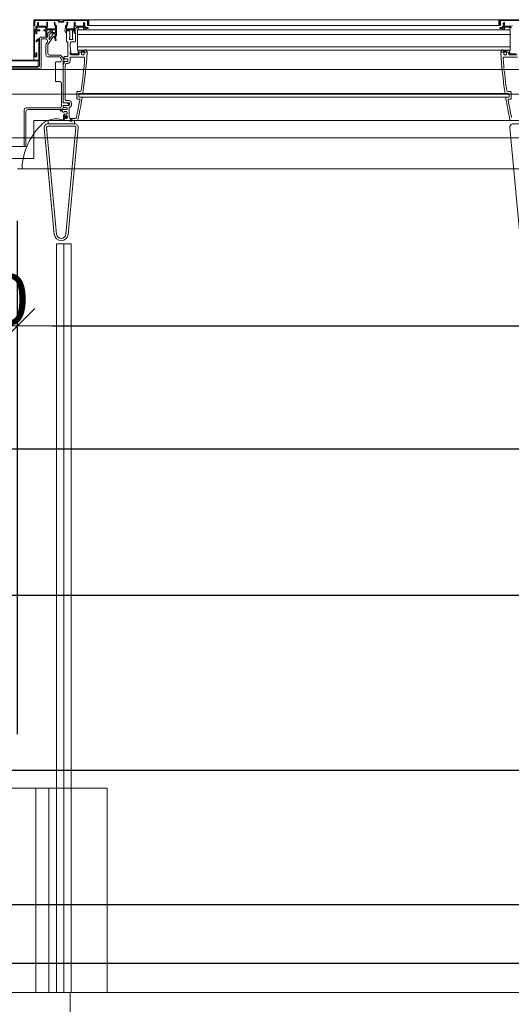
# Model space of a CAD drawing. Header units: metres. Extents: x -20.3 to 39.4, y -22.2 to 2.8.
# Tile 36 of 65: x 9.654 to 10.495, y -3.095 to -1.41. Entities that reach past the tile are written whole.
import ezdxf

# ---------------------------------------------------------------- set-up
doc = ezdxf.new("R2010")
doc.units = ezdxf.units.M
doc.header["$LTSCALE"] = 0.4
doc.header["$MEASUREMENT"] = 0
doc.linetypes.add('SNIT2', pattern=[0.02, 0.01, -0.002, 0.002, -0.002, 0.002, -0.002])
doc.layers.get('0').update_dxf_attribs({"color": 8, "lineweight": 9})
doc.layers.get('Defpoints').update_dxf_attribs({"color": 8, "lineweight": 9})
for name, color, linetype in [('Neubau__ GHIW - Attika', 8, 'Continuous'), ('Neubau__ GHIW- Attika Fassade', 8, 'Continuous'), ('Neubau_A-Decken', 8, 'Continuous'), ('Neubau_B-abgehängte Decke', 8, 'Continuous'), ('Neubau_B-Pfosten-Riegel-Fassade', 8, 'Continuous'), ('Neubau_S-Linien _ Schraffuren.2D', 8, 'Continuous'), ('Neubau_T-Bemaßung', 8, 'Continuous')]:
    doc.layers.add(name, color=color, linetype=linetype)
doc.styles.add('ERSTELLTER_STIL_2', font='arial.ttf')
doc.dimstyles.new('ERSTELLTER_STIL__1', dxfattribs={"dimtxt": 0.0875, "dimasz": 0.059375, "dimexe": 0.18, "dimexo": 0.0625, "dimgap": 0, "dimtad": 1, "dimzin": 0, "dimdsep": 46, "dimtxsty": 'ERSTELLTER_STIL_2', "dimblk": 'ARROWHEAD_6', "dimblk1": 'ARROWHEAD_6', "dimblk2": 'ARROWHEAD_6', "dimcen": 0.09, "dimclrd": 7, "dimclre": 7, "dimclrt": 7, "dimazin": 0, "dimtfac": 1, "dimtdec": 4, "dimtmove": 0, "dimatfit": 3, "dimfxl": 1, "dimtolj": 1, "dimtzin": 0, "dimarcsym": 0})
doc.dimstyles.new('ERSTELLTER_STIL__5', dxfattribs={"dimtxt": 0.0875, "dimasz": 0.059375, "dimexe": 0.18, "dimexo": 0.0625, "dimgap": 0, "dimtad": 1, "dimtih": 1, "dimtoh": 1, "dimzin": 0, "dimdsep": 46, "dimtxsty": 'ERSTELLTER_STIL_2', "dimblk": 'ARROWHEAD_6', "dimblk1": 'ARROWHEAD_6', "dimblk2": 'ARROWHEAD_6', "dimcen": 0.09, "dimclrd": 7, "dimclre": 7, "dimclrt": 7, "dimazin": 0, "dimtfac": 1, "dimtdec": 4, "dimtmove": 0, "dimatfit": 3, "dimfxl": 1, "dimtolj": 1, "dimtzin": 0, "dimarcsym": 0})

# ---------------------------------------------------------------- blocks, each defined once
blk = doc.blocks.new('ARROWHEAD_6')
at = {"color": 0, "linetype": 'Continuous', "lineweight": 0}
for p, q in [((-0.5, -0.5), (0.5, 0.5)), ((0, 0), (-1, 0))]:
    blk.add_line(p, q, dxfattribs=at)
blk = doc.blocks.new('*D265')
at = {"layer": 'Defpoints', "color": 0, "linetype": 'Continuous', "transparency": 16777216}
for p in [(9.45, -1.665), (9.65, -1.9338), (9.65, -2.695)]:
    blk.add_point(p, dxfattribs=at)
at = {"layer": 'Neubau_T-Bemaßung', "linetype": 'Continuous', "lineweight": -2, "transparency": 16777216}
for p, q in [((9.45, -1.7275), (9.45, -2.1138)), ((9.65, -2.6325), (9.65, -1.7538)), ((9.5094, -1.9338), (9.5906, -1.9338))]:
    blk.add_line(p, q, dxfattribs=at)
at = {"layer": 'Neubau_T-Bemaßung', "linetype": 'Continuous', "lineweight": -2, "transparency": 16777216, "xscale": 0.059375, "yscale": 0.059375, "zscale": 0.059375, "rotation": 180}
blk.add_blockref('ARROWHEAD_6', (9.45, -1.9338), dxfattribs=at)
at = {"layer": 'Neubau_T-Bemaßung', "linetype": 'Continuous', "lineweight": -2, "transparency": 16777216, "xscale": 0.059375, "yscale": 0.059375, "zscale": 0.059375}
blk.add_blockref('ARROWHEAD_6', (9.65, -1.9338), dxfattribs=at)
at = {"layer": 'Neubau_T-Bemaßung', "linetype": 'Continuous', "lineweight": 9, "transparency": 16777216, "insert": (9.55, -1.8891), "char_height": 0.0875, "attachment_point": 5, "style": 'ERSTELLTER_STIL_2'}
blk.add_mtext('\\A1;0.20', dxfattribs=at)
blk = doc.blocks.new('*D266')
at = {"layer": 'Defpoints', "color": 0, "linetype": 'Continuous', "transparency": 16777216}
for p in [(13.78, -1.9338), (9.65, -2.695), (13.78, -2.695)]:
    blk.add_point(p, dxfattribs=at)
at = {"layer": 'Neubau_T-Bemaßung', "linetype": 'Continuous', "lineweight": -2, "transparency": 16777216}
for p, q in [((9.65, -2.6325), (9.65, -1.7538)), ((13.78, -2.6325), (13.78, -1.7538)), ((9.7094, -1.9338), (13.7206, -1.9338))]:
    blk.add_line(p, q, dxfattribs=at)
at = {"layer": 'Neubau_T-Bemaßung', "linetype": 'Continuous', "lineweight": -2, "transparency": 16777216, "xscale": 0.059375, "yscale": 0.059375, "zscale": 0.059375, "rotation": 180}
blk.add_blockref('ARROWHEAD_6', (9.65, -1.9338), dxfattribs=at)
at = {"layer": 'Neubau_T-Bemaßung', "linetype": 'Continuous', "lineweight": -2, "transparency": 16777216, "xscale": 0.059375, "yscale": 0.059375, "zscale": 0.059375}
blk.add_blockref('ARROWHEAD_6', (13.78, -1.9338), dxfattribs=at)
at = {"layer": 'Neubau_T-Bemaßung', "linetype": 'Continuous', "lineweight": 9, "transparency": 16777216, "insert": (11.7115, -1.889), "char_height": 0.0875, "attachment_point": 5, "style": 'ERSTELLTER_STIL_2'}
blk.add_mtext('\\A1;4.13', dxfattribs=at)
blk = doc.blocks.new('*D309')
at = {"layer": 'Defpoints', "color": 0, "linetype": 'Continuous', "transparency": 16777216}
for p in [(5.6129, -3.025), (19.84, -3.025), (33.092, -6.025)]:
    blk.add_point(p, dxfattribs=at)
at = {"layer": 'Neubau_T-Bemaßung', "linetype": 'Continuous', "lineweight": -2, "transparency": 16777216}
for p, q in [((19.7775, -3.025), (5.4329, -3.025)), ((5.6129, -3.0844), (5.6129, -4.415)), ((5.6129, -5.9656), (5.6129, -4.642)), ((33.0295, -6.025), (5.4329, -6.025))]:
    blk.add_line(p, q, dxfattribs=at)
at = {"layer": 'Neubau_T-Bemaßung', "linetype": 'Continuous', "lineweight": -2, "transparency": 16777216, "xscale": 0.059375, "yscale": 0.059375, "zscale": 0.059375}
for p, rotation in [((5.6129, -3.025), 90), ((5.6129, -6.025), 270)]:
    blk.add_blockref('ARROWHEAD_6', p, dxfattribs=dict(at, rotation=rotation))
at = {"layer": 'Neubau_T-Bemaßung', "linetype": 'Continuous', "lineweight": 9, "transparency": 16777216, "insert": (5.6129, -4.5285), "char_height": 0.0875, "attachment_point": 5, "rotation": 90, "style": 'ERSTELLTER_STIL_2'}
blk.add_mtext('\\A1;3.00', dxfattribs=at)
blk = doc.blocks.new('*D310')
at = {"layer": 'Defpoints', "color": 0, "linetype": 'Continuous', "transparency": 16777216}
for p in [(5.7264, -2.925), (19.84, -2.925), (19.84, -3.025)]:
    blk.add_point(p, dxfattribs=at)
at = {"layer": 'Neubau_T-Bemaßung', "linetype": 'Continuous', "lineweight": -2, "transparency": 16777216}
for p, q in [((5.7264, -2.8656), (5.7264, -2.8062)), ((19.7775, -2.925), (5.5464, -2.925)), ((5.7264, -2.925), (5.7264, -3.025)), ((19.7775, -3.025), (5.5464, -3.025)), ((5.7264, -3.0844), (5.7264, -3.1438))]:
    blk.add_line(p, q, dxfattribs=at)
at = {"layer": 'Neubau_T-Bemaßung', "linetype": 'Continuous', "lineweight": -2, "transparency": 16777216, "xscale": 0.059375, "yscale": 0.059375, "zscale": 0.059375}
for p, rotation in [((5.7264, -2.925), 270), ((5.7264, -3.025), 90)]:
    blk.add_blockref('ARROWHEAD_6', p, dxfattribs=dict(at, rotation=rotation))
at = {"layer": 'Neubau_T-Bemaßung', "linetype": 'Continuous', "lineweight": 9, "transparency": 16777216, "insert": (5.6129, -3.1438), "char_height": 0.0875, "attachment_point": 5, "rotation": 90, "style": 'ERSTELLTER_STIL_2'}
blk.add_mtext('\\A1;0.10', dxfattribs=at)
blk = doc.blocks.new('*D311')
at = {"layer": 'Defpoints', "color": 0, "linetype": 'Continuous', "transparency": 16777216}
for p in [(5.6129, -2.695), (11.715, -2.695), (19.84, -2.925)]:
    blk.add_point(p, dxfattribs=at)
at = {"layer": 'Neubau_T-Bemaßung', "linetype": 'Continuous', "lineweight": -2, "transparency": 16777216}
for p, q in [((5.6129, -2.6356), (5.6129, -2.5763)), ((11.6525, -2.695), (5.4329, -2.695)), ((5.6129, -2.695), (5.6129, -2.6965)), ((19.7775, -2.925), (5.4329, -2.925)), ((5.6129, -2.925), (5.6129, -2.9238)), ((5.6129, -2.9844), (5.6129, -3.0437))]:
    blk.add_line(p, q, dxfattribs=at)
at = {"layer": 'Neubau_T-Bemaßung', "linetype": 'Continuous', "lineweight": -2, "transparency": 16777216, "xscale": 0.059375, "yscale": 0.059375, "zscale": 0.059375}
for p, rotation in [((5.6129, -2.695), 270), ((5.6129, -2.925), 90)]:
    blk.add_blockref('ARROWHEAD_6', p, dxfattribs=dict(at, rotation=rotation))
at = {"layer": 'Neubau_T-Bemaßung', "linetype": 'Continuous', "lineweight": 9, "transparency": 16777216, "insert": (5.6129, -2.8101), "char_height": 0.0875, "attachment_point": 5, "rotation": 90, "style": 'ERSTELLTER_STIL_2'}
blk.add_mtext('\\A1;0.23', dxfattribs=at)
blk = doc.blocks.new('*D312')
at = {"layer": 'Defpoints', "color": 0, "linetype": 'Continuous', "transparency": 16777216}
for p in [(5.6129, -2.395), (23.555, -2.395), (11.715, -2.695)]:
    blk.add_point(p, dxfattribs=at)
at = {"layer": 'Neubau_T-Bemaßung', "linetype": 'Continuous', "lineweight": -2, "transparency": 16777216}
for p, q in [((5.6129, -2.3356), (5.6129, -2.2763)), ((23.4925, -2.395), (5.4329, -2.395)), ((5.6129, -2.395), (5.6129, -2.4317)), ((5.6129, -2.695), (5.6129, -2.6586)), ((11.6525, -2.695), (5.4329, -2.695)), ((5.6129, -2.7544), (5.6129, -2.8138))]:
    blk.add_line(p, q, dxfattribs=at)
at = {"layer": 'Neubau_T-Bemaßung', "linetype": 'Continuous', "lineweight": -2, "transparency": 16777216, "xscale": 0.059375, "yscale": 0.059375, "zscale": 0.059375}
for p, rotation in [((5.6129, -2.395), 270), ((5.6129, -2.695), 90)]:
    blk.add_blockref('ARROWHEAD_6', p, dxfattribs=dict(at, rotation=rotation))
at = {"layer": 'Neubau_T-Bemaßung', "linetype": 'Continuous', "lineweight": 9, "transparency": 16777216, "insert": (5.6129, -2.5451), "char_height": 0.0875, "attachment_point": 5, "rotation": 90, "style": 'ERSTELLTER_STIL_2'}
blk.add_mtext('\\A1;0.30', dxfattribs=at)
blk = doc.blocks.new('*D313')
at = {"layer": 'Defpoints', "color": 0, "linetype": 'Continuous', "transparency": 16777216}
for p in [(5.4994, -2.395), (23.555, -2.395), (23.555, -2.395)]:
    blk.add_point(p, dxfattribs=at)
at = {"layer": 'Neubau_T-Bemaßung', "linetype": 'Continuous', "lineweight": -2, "transparency": 16777216}
for p, q in [((5.4994, -2.3356), (5.4994, -2.2763)), ((23.4925, -2.395), (5.3194, -2.395)), ((23.4925, -2.395), (5.3194, -2.395)), ((5.4994, -2.4544), (5.4994, -2.5138))]:
    blk.add_line(p, q, dxfattribs=at)
at = {"layer": 'Neubau_T-Bemaßung', "linetype": 'Continuous', "lineweight": -2, "transparency": 16777216, "xscale": 0.059375, "yscale": 0.059375, "zscale": 0.059375}
for rotation in [270, 90]:
    blk.add_blockref('ARROWHEAD_6', (5.4994, -2.395), dxfattribs=dict(at, rotation=rotation))
at = {"layer": 'Neubau_T-Bemaßung', "linetype": 'Continuous', "lineweight": 9, "transparency": 16777216, "insert": (5.6129, -2.2763), "char_height": 0.0875, "attachment_point": 5, "rotation": 90, "style": 'ERSTELLTER_STIL_2'}
blk.add_mtext('\\A1;0.00', dxfattribs=at)
blk = doc.blocks.new('*D314')
at = {"layer": 'Defpoints', "color": 0, "linetype": 'Continuous', "transparency": 16777216}
for p in [(5.6129, -2.145), (33.092, -2.145), (23.555, -2.395)]:
    blk.add_point(p, dxfattribs=at)
at = {"layer": 'Neubau_T-Bemaßung', "linetype": 'Continuous', "lineweight": -2, "transparency": 16777216}
for p, q in [((5.6129, -2.0856), (5.6129, -2.0263)), ((33.0295, -2.145), (5.4329, -2.145)), ((5.6129, -2.145), (5.6129, -2.1562)), ((5.6129, -2.395), (5.6129, -2.3841)), ((23.4925, -2.395), (5.4329, -2.395)), ((5.6129, -2.4544), (5.6129, -2.5138))]:
    blk.add_line(p, q, dxfattribs=at)
at = {"layer": 'Neubau_T-Bemaßung', "linetype": 'Continuous', "lineweight": -2, "transparency": 16777216, "xscale": 0.059375, "yscale": 0.059375, "zscale": 0.059375}
for p, rotation in [((5.6129, -2.145), 270), ((5.6129, -2.395), 90)]:
    blk.add_blockref('ARROWHEAD_6', p, dxfattribs=dict(at, rotation=rotation))
at = {"layer": 'Neubau_T-Bemaßung', "linetype": 'Continuous', "lineweight": 9, "transparency": 16777216, "insert": (5.6129, -2.2701), "char_height": 0.0875, "attachment_point": 5, "rotation": 90, "style": 'ERSTELLTER_STIL_2'}
blk.add_mtext('\\A1;0.25', dxfattribs=at)
blk = doc.blocks.new('*D318')
at = {"layer": 'Defpoints', "color": 0, "linetype": 'Continuous', "transparency": 16777216}
for p in [(5.9629, -2.695), (11.715, -2.695), (23.73, -6.195)]:
    blk.add_point(p, dxfattribs=at)
at = {"layer": 'Neubau_T-Bemaßung', "linetype": 'Continuous', "lineweight": -2, "transparency": 16777216}
for p, q in [((11.6525, -2.695), (5.7829, -2.695)), ((5.9629, -2.7544), (5.9629, -4.335)), ((5.9629, -6.1356), (5.9629, -4.562)), ((23.6675, -6.195), (5.7829, -6.195))]:
    blk.add_line(p, q, dxfattribs=at)
at = {"layer": 'Neubau_T-Bemaßung', "linetype": 'Continuous', "lineweight": -2, "transparency": 16777216, "xscale": 0.059375, "yscale": 0.059375, "zscale": 0.059375}
for p, rotation in [((5.9629, -2.695), 90), ((5.9629, -6.195), 270)]:
    blk.add_blockref('ARROWHEAD_6', p, dxfattribs=dict(at, rotation=rotation))
at = {"layer": 'Neubau_T-Bemaßung', "linetype": 'Continuous', "lineweight": 9, "transparency": 16777216, "insert": (5.9629, -4.4485), "char_height": 0.0875, "attachment_point": 5, "rotation": 90, "style": 'ERSTELLTER_STIL_2'}
blk.add_mtext('\\A1;3.50', dxfattribs=at)
blk = doc.blocks.new('*D319')
at = {"layer": 'Defpoints', "color": 0, "linetype": 'Continuous', "transparency": 16777216}
for p in [(5.9629, -2.395), (23.555, -2.395), (11.715, -2.695)]:
    blk.add_point(p, dxfattribs=at)
at = {"layer": 'Neubau_T-Bemaßung', "linetype": 'Continuous', "lineweight": -2, "transparency": 16777216}
for p, q in [((5.9629, -2.3356), (5.9629, -2.2763)), ((23.4925, -2.395), (5.7829, -2.395)), ((5.9629, -2.395), (5.9629, -2.4317)), ((5.9629, -2.695), (5.9629, -2.6586)), ((11.6525, -2.695), (5.7829, -2.695)), ((5.9629, -2.7544), (5.9629, -2.8138))]:
    blk.add_line(p, q, dxfattribs=at)
at = {"layer": 'Neubau_T-Bemaßung', "linetype": 'Continuous', "lineweight": -2, "transparency": 16777216, "xscale": 0.059375, "yscale": 0.059375, "zscale": 0.059375}
for p, rotation in [((5.9629, -2.395), 270), ((5.9629, -2.695), 90)]:
    blk.add_blockref('ARROWHEAD_6', p, dxfattribs=dict(at, rotation=rotation))
at = {"layer": 'Neubau_T-Bemaßung', "linetype": 'Continuous', "lineweight": 9, "transparency": 16777216, "insert": (5.9629, -2.5451), "char_height": 0.0875, "attachment_point": 5, "rotation": 90, "style": 'ERSTELLTER_STIL_2'}
blk.add_mtext('\\A1;0.30', dxfattribs=at)
blk = doc.blocks.new('*D320')
at = {"layer": 'Defpoints', "color": 0, "linetype": 'Continuous', "transparency": 16777216}
for p in [(5.8494, -2.395), (23.555, -2.395), (23.555, -2.395)]:
    blk.add_point(p, dxfattribs=at)
at = {"layer": 'Neubau_T-Bemaßung', "linetype": 'Continuous', "lineweight": -2, "transparency": 16777216}
for p, q in [((5.8494, -2.3356), (5.8494, -2.2763)), ((23.4925, -2.395), (5.6694, -2.395)), ((23.4925, -2.395), (5.6694, -2.395)), ((5.8494, -2.4544), (5.8494, -2.5138))]:
    blk.add_line(p, q, dxfattribs=at)
at = {"layer": 'Neubau_T-Bemaßung', "linetype": 'Continuous', "lineweight": -2, "transparency": 16777216, "xscale": 0.059375, "yscale": 0.059375, "zscale": 0.059375}
for rotation in [270, 90]:
    blk.add_blockref('ARROWHEAD_6', (5.8494, -2.395), dxfattribs=dict(at, rotation=rotation))
at = {"layer": 'Neubau_T-Bemaßung', "linetype": 'Continuous', "lineweight": 9, "transparency": 16777216, "insert": (5.9629, -2.2763), "char_height": 0.0875, "attachment_point": 5, "rotation": 90, "style": 'ERSTELLTER_STIL_2'}
blk.add_mtext('\\A1;0.00', dxfattribs=at)

msp = doc.modelspace()

# ---------------------------------------------------------------- hatches: boundary and pattern name
at = {"linetype": 'Continuous', "lineweight": 9}
h = msp.add_hatch(dxfattribs=at)
h.set_pattern_fill('ANSI31_0002', color=256, style=0, pattern_type=2)
h.set_pattern_definition([(90, (10.588, -1.56411), (-0.079375, 0), [])])
h.paths.add_polyline_path([(9.6856, -1.4799), (9.3187, -1.4799), (9.3187, -1.4899), (9.6856, -1.4899)])

# ---------------------------------------------------------------- linework, layer by layer
for p, q in [((9.753, -1.462), (9.753, -1.4272)), ((10.493, -1.4272), (9.753, -1.4272)), ((10.493, -1.462), (10.493, -1.4272)), ((9.753, -1.4352), (10.493, -1.4352)), ((9.753, -1.456), (10.493, -1.456)), ((9.753, -1.462), (10.493, -1.462)), ((10.4881, -1.542), (9.7559, -1.542)), ((10.4875, -1.536), (9.756, -1.536)), ((9.7526, -1.582), (10.4934, -1.582))]:
    msp.add_line(p, q, dxfattribs=at)
for points in [[(9.7005, -1.4222), (9.7014, -1.4222, 0.408176), (9.7017, -1.4219), (9.7017, -1.4144, 0.405851), (9.7014, -1.4141), (9.7005, -1.4141, 0.420863), (9.7002, -1.4144), (9.7002, -1.4204, -0.427275), (9.6999, -1.4207), (9.6863, -1.4207, -0.439349), (9.686, -1.4204), (9.686, -1.4148, 0.45066), (9.6857, -1.4145), (9.6848, -1.4145, 0.423833), (9.6845, -1.4148), (9.6845, -1.4204, -0.42004), (9.6842, -1.4207), (9.6821, -1.4207, 0.396464), (9.6818, -1.421), (9.6818, -1.4269, -0.425115), (9.6815, -1.4272), (9.6783, -1.4272, 0.43557), (9.678, -1.4275), (9.678, -1.4727, 0.380514), (9.6783, -1.473), (9.683, -1.473, 0.430038), (9.6833, -1.4727), (9.6833, -1.4668, 0.412775), (9.683, -1.4665), (9.6821, -1.4665, 0.412197), (9.6818, -1.4668), (9.6818, -1.4712, -0.434478), (9.6815, -1.4715), (9.6798, -1.4715, -0.440245), (9.6795, -1.4712), (9.6795, -1.429, -0.402718), (9.6798, -1.4287), (9.6815, -1.4287, -0.414289), (9.6818, -1.429), (9.6818, -1.4334, 0.411391), (9.6821, -1.4337), (9.683, -1.4337, 0.422795), (9.6833, -1.4334), (9.6833, -1.429, -0.434744), (9.6836, -1.4287), (9.688, -1.4287, 0.417263), (9.6883, -1.4284), (9.6883, -1.4275, 0.378377), (9.688, -1.4272), (9.6836, -1.4272, -0.460127), (9.6833, -1.4269), (9.6833, -1.4225, -0.412032), (9.6836, -1.4222), (9.6984, -1.4222, -0.411952), (9.6987, -1.4225), (9.6987, -1.4269, -0.405467), (9.6984, -1.4272), (9.6955, -1.4272, 0.361794), (9.6952, -1.4275), (9.6952, -1.4284, 0.431421), (9.6955, -1.4287), (9.6986, -1.4287, -0.409443), (9.6989, -1.429), (9.6989, -1.4387, 0.417196), (9.6994, -1.4392), (9.7, -1.4392, 0.242973), (9.7004, -1.439), (9.7013, -1.4377, 0.437958), (9.7013, -1.4373), (9.7001, -1.4366), (9.7001, -1.4346), (9.7004, -1.427, -0.393529), (9.7007, -1.4267), (9.7149, -1.4267, -0.412528), (9.7152, -1.427), (9.7152, -1.4319, -0.431182), (9.7147, -1.4321, 0.143114), (9.7124, -1.4314), (9.7099, -1.4314, 1.002327), (9.7099, -1.4329), (9.7124, -1.4329, -0.785768), (9.7137, -1.4381, 0.16492), (9.7133, -1.439), (9.7148, -1.4446, 1.017444), (9.7162, -1.4443), (9.7149, -1.4393, -0.162078), (9.715, -1.439, 0.229226), (9.7167, -1.4357), (9.7167, -1.4197, 0.415956), (9.7164, -1.4194), (9.7154, -1.4194, -0.357989), (9.7151, -1.4192), (9.7143, -1.4143, 0.363454), (9.714, -1.4141), (9.713, -1.4141, 0.466856), (9.7128, -1.4145), (9.7138, -1.4207, 0.359872), (9.7141, -1.4209), (9.7149, -1.4209, -0.405247), (9.7152, -1.4212), (9.7152, -1.4249, -0.424506), (9.7149, -1.4252), (9.7005, -1.4252, -0.402696), (9.7002, -1.4249), (9.7002, -1.4225, -0.399506)], [(9.68, -1.4118, -0.41421), (9.6808, -1.4111), (9.7197, -1.4111, -0.41421), (9.7205, -1.4118), (9.7205, -1.4133, 0.41421), (9.7213, -1.4141), (9.7287, -1.4141, 0.41421), (9.7295, -1.4133), (9.7295, -1.4118, -0.41421), (9.7303, -1.4111), (9.7693, -1.4111, -0.435032), (9.77, -1.4118), (9.77, -1.4193, 0.414266), (9.7703, -1.4196), (9.7712, -1.4196, 0.414266), (9.7715, -1.4193), (9.7715, -1.4101, 0.414198), (9.771, -1.4096), (9.7283, -1.4096, 0.41416), (9.728, -1.4099), (9.728, -1.4123, -0.414266), (9.7277, -1.4126), (9.7223, -1.4126, -0.414266), (9.722, -1.4123), (9.722, -1.4099, 0.414231), (9.7217, -1.4096), (9.679, -1.4096, 0.414198), (9.6785, -1.4101), (9.6785, -1.4193, 0.414266), (9.6788, -1.4196), (9.6797, -1.4196, 0.414196), (9.68, -1.4193)], [(9.7347, -1.4143, -0.36397), (9.735, -1.4141), (9.736, -1.4141, -0.466308), (9.7362, -1.4145), (9.7352, -1.4207, -0.36397), (9.7349, -1.4209), (9.7341, -1.4209, 0.414214), (9.7338, -1.4212), (9.7338, -1.4249, 0.414214), (9.7341, -1.4252), (9.7455, -1.4252, 0.520379), (9.7464, -1.4239, -0.314283), (9.7473, -1.4204), (9.7473, -1.4144, -0.414214), (9.7476, -1.4141), (9.7485, -1.4141, -0.414214), (9.7488, -1.4144), (9.7488, -1.4194, 0.43156), (9.7492, -1.4197, -0.214707), (9.7515, -1.4206, 0.199362), (9.7518, -1.4207), (9.7627, -1.4207, 0.414214), (9.763, -1.4204), (9.763, -1.4148, -0.668179), (9.7636, -1.4146), (9.7655, -1.4165, -0.198912), (9.7655, -1.4167), (9.7655, -1.4171, -0.198912), (9.7655, -1.4173), (9.7646, -1.4181, 0.198912), (9.7645, -1.4183), (9.7645, -1.4204, 0.414214), (9.7648, -1.4207), (9.7663, -1.4207, -0.414214), (9.7666, -1.421), (9.7666, -1.4228, 0.414214), (9.7669, -1.4231), (9.77, -1.4231, -0.198912), (9.7703, -1.4232), (9.7709, -1.4238, -0.198912), (9.771, -1.4241), (9.771, -1.4243, -0.414214), (9.7707, -1.4246), (9.7669, -1.4246, 0.414214), (9.7666, -1.4249), (9.7666, -1.4259, -0.414214), (9.7663, -1.4262), (9.7654, -1.4262, -0.414214), (9.7651, -1.4259), (9.7651, -1.4225, 0.414214), (9.7648, -1.4222), (9.7527, -1.4222, 0.440334), (9.7524, -1.4225, -0.00633), (9.7524, -1.4226, -1), (9.7509, -1.4227, 2.214164), (9.7492, -1.4244, -1), (9.7492, -1.4259, -0.091944), (9.7481, -1.4256, 0.546488), (9.7473, -1.4261), (9.7473, -1.4269, 0.414214), (9.7476, -1.4272), (9.7478, -1.4272, -0.414214), (9.7488, -1.4282), (9.7488, -1.4314, -0.414214), (9.7485, -1.4317), (9.748, -1.4317, -0.267949), (9.7478, -1.4315), (9.7474, -1.4309, -0.131652), (9.7473, -1.4308), (9.7473, -1.429, 0.414214), (9.747, -1.4287), (9.7461, -1.4287, -0.414214), (9.7458, -1.4284), (9.7458, -1.427, 0.414214), (9.7455, -1.4267), (9.7379, -1.4267, 0.414214), (9.7376, -1.427), (9.7376, -1.4284, -0.414214), (9.7373, -1.4287), (9.7364, -1.4287, -0.414214), (9.7361, -1.4284), (9.7361, -1.427, 0.414214), (9.7358, -1.4267), (9.7342, -1.4267, 0.414214), (9.7339, -1.427), (9.7339, -1.4314, -0.414214), (9.7336, -1.4317), (9.7332, -1.4317), (9.7326, -1.4317, -0.414214), (9.7323, -1.4314), (9.7323, -1.4296), (9.7313, -1.4294, -0.414214), (9.7311, -1.4291), (9.7323, -1.4217), (9.7323, -1.4197, -0.414214), (9.7326, -1.4194), (9.7336, -1.4194, 0.36397), (9.7339, -1.4192)], [(9.7555, -1.4685, -0.37479), (9.7545, -1.4695), (9.7415, -1.4695, -0.466617), (9.7405, -1.4685), (9.7405, -1.4643, -0.316451), (9.7408, -1.4638, 0.368059), (9.7415, -1.4626, -0.077632), (9.7405, -1.4565), (9.7405, -1.4497, -0.437777), (9.7425, -1.4477), (9.7475, -1.4477, 0.425733), (9.7495, -1.4457), (9.7495, -1.4332, 0.410044), (9.749, -1.4327), (9.7477, -1.4327, -0.417842), (9.7472, -1.4322), (9.7472, -1.4292, 0.418216), (9.7467, -1.4287), (9.7446, -1.4287, 0.479302), (9.7441, -1.4292), (9.7441, -1.4414, 0.182596), (9.7444, -1.442, -0.659394), (9.7436, -1.4437), (9.7399, -1.4437, -0.659293), (9.7392, -1.442, 0.192313), (9.7394, -1.4414), (9.7394, -1.4292, 0.426942), (9.7389, -1.4287), (9.735, -1.4287, 0.416762), (9.734, -1.4297), (9.734, -1.4467, 0.462767), (9.735, -1.4477), (9.7355, -1.4477, -0.453913), (9.7365, -1.4487), (9.7365, -1.4717, -0.422487), (9.7355, -1.4727), (9.7307, -1.4727, 0.415821), (9.7297, -1.4737), (9.7297, -1.4763, 0.660287), (9.7314, -1.477, -0.188089), (9.7321, -1.4767), (9.7355, -1.4767, -0.413917), (9.7365, -1.4777), (9.7365, -1.4803, -0.414801), (9.7355, -1.4813), (9.7321, -1.4813, -0.190479), (9.7314, -1.481, 0.659757), (9.7297, -1.4818), (9.7297, -1.4832, -0.085911), (9.7294, -1.4851), (9.7285, -1.4874, 0.088835), (9.7282, -1.4893), (9.7282, -1.5506, 0.417164), (9.7292, -1.5517), (9.738, -1.5517, -0.429748), (9.739, -1.5527), (9.739, -1.5554, -0.421475), (9.738, -1.5563), (9.7292, -1.5563, 0.414751), (9.7282, -1.5573), (9.7282, -1.5591, 0.413482), (9.7292, -1.5601), (9.7335, -1.5601, -1.008631), (9.7335, -1.5635), (9.7258, -1.5635, 0.417863), (9.725, -1.5643), (9.725, -1.565, 0.416014), (9.7258, -1.5658), (9.7263, -1.5658, -0.314994), (9.7272, -1.5664), (9.7276, -1.5674, 0.523426), (9.7292, -1.5678), (9.7301, -1.5671, -0.176153), (9.7307, -1.5668), (9.734, -1.5668, -0.411306), (9.735, -1.5678), (9.735, -1.5703, -0.397692), (9.734, -1.5712), (9.7304, -1.5712, 0.522157), (9.7295, -1.5726), (9.7298, -1.5733, 0.311552), (9.7307, -1.574), (9.734, -1.574, -0.415288), (9.735, -1.575), (9.735, -1.5775, -0.415982), (9.734, -1.5785), (9.7324, -1.5785, -0.197523), (9.7317, -1.5782, 0.66314), (9.73, -1.5789), (9.73, -1.581, 0.413151), (9.731, -1.582), (9.7526, -1.582, 0.377135), (9.7535, -1.5812, 0.012909), (9.7607, -1.5432, 0.459439), (9.7597, -1.542), (9.756, -1.542, -0.443677), (9.755, -1.541), (9.755, -1.537, -0.418632), (9.756, -1.536), (9.761, -1.536, 0.441552), (9.762, -1.5351, 0.023167), (9.7691, -1.4661, 0.429958), (9.7681, -1.465), (9.765, -1.465, 0.443465), (9.764, -1.466), (9.764, -1.4685, -0.488079), (9.763, -1.4695), (9.7605, -1.4695, -0.412451), (9.7595, -1.4685), (9.7595, -1.466, 0.412502), (9.7585, -1.465), (9.7565, -1.465, 0.425457), (9.7555, -1.466), (9.7555, -1.4685), (9.7555, -1.4658)], [(9.7628, -1.4272), (9.7538, -1.4272), (9.7538, -1.4225, -0.414214), (9.7541, -1.4222), (9.7625, -1.4222, -0.414214), (9.7628, -1.4225)], [(10.4832, -1.4272), (10.4922, -1.4272), (10.4922, -1.4225, 0.414214), (10.4919, -1.4222), (10.4835, -1.4222, 0.414214), (10.4832, -1.4225)], [(9.6878, -1.4439, 0.753554), (9.6845, -1.4429), (9.6818, -1.4472), (9.6827, -1.4477), (9.6853, -1.4435, -0.753554), (9.6868, -1.4439), (9.6868, -1.4781, -0.414213), (9.686, -1.4789), (9.3186, -1.4789, 0.414213), (9.3168, -1.4807), (9.3168, -1.7236, 0.733231), (9.3201, -1.7246), (9.3272, -1.7144), (9.3264, -1.7138), (9.3193, -1.724, -0.733231), (9.3178, -1.7236), (9.3178, -1.4807, -0.414213), (9.3186, -1.4799), (9.686, -1.4799, 0.414213), (9.6878, -1.4781)], [(9.7571, -1.5325, 0.357097), (9.7591, -1.5308, 0.018582), (9.765, -1.4756, 0.437311), (9.763, -1.4735), (9.7405, -1.4735, 0.354155), (9.74, -1.474), (9.74, -1.4803, -0.503498), (9.7343, -1.4846, 0.410422), (9.733, -1.4852), (9.7318, -1.4886, 0.096098), (9.7317, -1.4893), (9.7317, -1.5461, 0.418446), (9.7337, -1.5482), (9.738, -1.5482, -0.423923), (9.7425, -1.5527), (9.7425, -1.5554, -0.30563), (9.7397, -1.5595, 0.326846), (9.7385, -1.5614), (9.7385, -1.5765, 0.420467), (9.7405, -1.5785), (9.7489, -1.5785, 0.360083), (9.7509, -1.5769, 0.010309), (9.7566, -1.5467, 0.46449), (9.7556, -1.5455), (9.7535, -1.5455, -0.422028), (9.7515, -1.5435), (9.7515, -1.5345, -0.417855), (9.7535, -1.5325)], [(9.729, -1.5738), (9.729, -1.5817, 0.415384), (9.7293, -1.582), (9.7297, -1.582, 0.415328), (9.73, -1.5817), (9.73, -1.5783, -0.478913), (9.7303, -1.578), (9.732, -1.578, -0.28095), (9.7325, -1.5783), (9.7326, -1.5787, 0.504172), (9.733, -1.5788), (9.7357, -1.5765, 0.474097), (9.7357, -1.5758), (9.733, -1.5736, 0.515304), (9.7326, -1.5737), (9.7326, -1.574, -0.311895), (9.7321, -1.5743), (9.7303, -1.5743, -0.378916), (9.73, -1.574), (9.73, -1.5738, 0.414205), (9.7297, -1.5736), (9.7293, -1.5736, 0.414205)], [(9.7337, -1.5769), (9.7343, -1.5763, 0.468175), (9.7343, -1.576), (9.7336, -1.5753, 0.16557), (9.7334, -1.5753), (9.7305, -1.5753, 0.422712), (9.7302, -1.5755), (9.7302, -1.5767, 0.419371), (9.7305, -1.577), (9.7335, -1.577, 0.170361)], [(9.702, -1.588, 0.441677), (9.696, -1.5946), (9.7131, -1.7771, 0.911209), (9.7369, -1.7771), (9.754, -1.5946, 0.441677), (9.748, -1.588)], [(9.702, -1.592, 0.441677), (9.7, -1.5942), (9.717, -1.7767, 0.911209), (9.733, -1.7767), (9.75, -1.5942, 0.441677), (9.748, -1.592)], [(10.498, -1.588, 0.441677), (10.492, -1.5946), (10.5091, -1.7771, 0.911209), (10.5329, -1.7771), (10.55, -1.5946, 0.441677), (10.544, -1.588)]]:
    msp.add_lwpolyline(points, format="xyb", close=True, dxfattribs=at)
for points in [[(9.772, -1.4096), (10.4735, -1.4096), (10.4735, -1.4196), (9.772, -1.4196)], [(9.6856, -1.4799), (9.3187, -1.4799), (9.3187, -1.4899), (9.6856, -1.4899)], [(9.7475, -1.582), (9.7025, -1.582), (9.7025, -1.588), (9.7475, -1.588)]]:
    msp.add_lwpolyline(points, close=True, dxfattribs=at)
for points in [[(10.5177, -1.4096), (10.475, -1.4096, 0.414198), (10.4745, -1.4101), (10.4745, -1.4193, 0.414266), (10.4748, -1.4196), (10.4757, -1.4196, 0.414196), (10.476, -1.4193), (10.476, -1.4118, -0.41421), (10.4768, -1.4111), (10.5157, -1.4111, -0.41421)], [(10.4968, -1.4197, 0.214707), (10.4945, -1.4206, -0.199362), (10.4942, -1.4207), (10.4833, -1.4207, -0.414214), (10.483, -1.4204), (10.483, -1.4148, 0.668179), (10.4824, -1.4146), (10.4805, -1.4165, 0.198912), (10.4805, -1.4167), (10.4805, -1.4171, 0.198912), (10.4805, -1.4173), (10.4814, -1.4181, -0.198912), (10.4815, -1.4183), (10.4815, -1.4204, -0.414214), (10.4812, -1.4207), (10.4797, -1.4207, 0.414214), (10.4794, -1.421), (10.4794, -1.4228, -0.414214), (10.4791, -1.4231), (10.476, -1.4231, 0.198912), (10.4757, -1.4232), (10.4751, -1.4238, 0.198912), (10.475, -1.4241), (10.475, -1.4243, 0.414214), (10.4753, -1.4246), (10.4791, -1.4246, -0.414214), (10.4794, -1.4249), (10.4794, -1.4259, 0.414214), (10.4797, -1.4262), (10.4806, -1.4262, 0.414214), (10.4809, -1.4259), (10.4809, -1.4225, -0.414214), (10.4812, -1.4222), (10.4933, -1.4222, -0.440334), (10.4936, -1.4225, 0.00633), (10.4936, -1.4226, 1), (10.4951, -1.4227, -2.214164)], [(9.3883, -1.6268), (9.6637, -1.6268, 0.414214), (9.6647, -1.6258), (9.6647, -1.5665, -0.421392), (9.6677, -1.5635), (9.7252, -1.5635, 0.414233), (9.7282, -1.5605), (9.7282, -1.5573, -0.458196), (9.7292, -1.5563), (9.7367, -1.5563, 0.425196), (9.7377, -1.5554), (9.7377, -1.5543, 0.294052), (9.737, -1.5533), (9.7323, -1.5521, 0.083234), (9.7321, -1.5521), (9.7292, -1.5521, -0.414214), (9.7282, -1.5511), (9.7282, -1.4752, 0.198912), (9.7281, -1.4749), (9.7236, -1.4704), (9.7047, -1.4701, -0.409111), (9.7018, -1.4671), (9.7018, -1.4535, -0.153915), (9.7023, -1.4518), (9.7118, -1.4383), (9.7123, -1.4383, 1.037345), (9.7123, -1.4331, 0.177981), (9.712, -1.4332), (9.7051, -1.4431, -0.73323), (9.7041, -1.4428), (9.7041, -1.4365, -0.131652), (9.7044, -1.4354, -0.074313), (9.7063, -1.433), (9.7101, -1.4295, 0.208003), (9.7103, -1.4291), (9.7103, -1.4273, 0.414217), (9.7098, -1.4268), (9.7088, -1.4268, 0.180856), (9.7085, -1.4269), (9.7042, -1.4309, 0.074146), (9.7018, -1.4339), (9.7004, -1.4363), (9.7015, -1.4369), (9.7015, -1.4393), (9.6908, -1.4393, 0.416007), (9.6878, -1.4422), (9.6878, -1.4877, -0.416508), (9.6848, -1.4907), (9.3208, -1.4907, 0.414214)], [(9.3237, -1.4935), (9.6877, -1.4935, 0.414361), (9.6907, -1.4905), (9.6907, -1.4452, -0.414361), (9.6937, -1.4422), (9.6984, -1.4422, -0.414361), (9.7014, -1.4452), (9.7014, -1.4471, -0.153919), (9.7008, -1.4489), (9.6994, -1.4509, 0.153919), (9.6989, -1.4526), (9.6989, -1.4699, 0.414361), (9.7019, -1.4729), (9.7207, -1.4729, -0.198923), (9.7229, -1.4738), (9.7244, -1.4753, -0.198923), (9.7253, -1.4775), (9.7253, -1.479, -0.414893), (9.7223, -1.482), (9.7162, -1.482, 0.414922), (9.7153, -1.483), (9.7153, -1.5145, 0.414893), (9.7162, -1.5155), (9.7223, -1.5155, -0.414914), (9.7253, -1.5185), (9.7253, -1.5576, -0.414361), (9.7223, -1.5606), (9.6648, -1.5606, 0.414361), (9.6618, -1.5636), (9.6618, -1.6268)], [(9.7405, -1.4685), (9.7405, -1.4683, -0.41483), (9.7408, -1.468), (9.741, -1.468, 0.649364), (9.7412, -1.4675), (9.7396, -1.4653, -0.966131), (9.7399, -1.465), (9.7425, -1.4677, 0.211452), (9.7432, -1.468), (9.7535, -1.468, 0.425648), (9.754, -1.4675), (9.754, -1.4644, -0.113877), (9.7541, -1.464), (9.7549, -1.4622, -0.29295), (9.7552, -1.462), (9.7585, -1.462, -0.314536), (9.7588, -1.4622), (9.7592, -1.4633, 0.30844), (9.7595, -1.4635), (9.7642, -1.4635, 0.331647), (9.7647, -1.4629, -1.429645), (9.7681, -1.4635, 0.449515), (9.7683, -1.4639), (9.7689, -1.4639, -0.398106), (9.7692, -1.4642), (9.7692, -1.4645, -0.445537), (9.7685, -1.4651), (9.7674, -1.465), (9.7563, -1.465, 0.415519), (9.7555, -1.4658)], [(10.515, -1.582), (10.4934, -1.582, -0.377135), (10.4925, -1.5812, -0.012909), (10.4853, -1.5432, -0.459439), (10.4863, -1.542), (10.49, -1.542, 0.443677), (10.491, -1.541), (10.491, -1.537, 0.418632), (10.49, -1.536), (10.485, -1.536, -0.441552), (10.484, -1.5351, -0.023167), (10.4769, -1.4661, -0.429958), (10.4779, -1.465), (10.481, -1.465, -0.443465), (10.482, -1.466), (10.482, -1.4685, 0.488079), (10.483, -1.4695), (10.4855, -1.4695, 0.412451), (10.4865, -1.4685), (10.4865, -1.466, -0.412502), (10.4875, -1.465), (10.4895, -1.465, -0.425457), (10.4905, -1.466), (10.4905, -1.4685), (10.4905, -1.4658), (10.4905, -1.4685, 0.37479), (10.4915, -1.4695), (10.5045, -1.4695, 0.466617)], [(10.5028, -1.468), (10.4925, -1.468, -0.425648), (10.492, -1.4675), (10.492, -1.4644, 0.113877), (10.4919, -1.464), (10.4911, -1.4622, 0.29295), (10.4908, -1.462), (10.4875, -1.462, 0.314536), (10.4872, -1.4622), (10.4868, -1.4633, -0.30844), (10.4865, -1.4635), (10.4818, -1.4635, -0.331647), (10.4813, -1.4629, 1.429645), (10.4779, -1.4635, -0.449515), (10.4777, -1.4639), (10.4771, -1.4639, 0.398106), (10.4768, -1.4642), (10.4768, -1.4645, 0.445537), (10.4775, -1.4651), (10.4786, -1.465), (10.4897, -1.465, -0.415519), (10.4905, -1.4658)], [(10.4951, -1.5769, -0.010309), (10.4894, -1.5467, -0.46449), (10.4904, -1.5455), (10.4925, -1.5455, 0.422028), (10.4945, -1.5435), (10.4945, -1.5345, 0.417855), (10.4925, -1.5325), (10.4889, -1.5325, -0.357097), (10.4869, -1.5308, -0.018582), (10.481, -1.4756, -0.437311), (10.483, -1.4735), (10.5055, -1.4735, -0.354155)]]:
    msp.add_lwpolyline(points, format="xyb", dxfattribs=at)
for points in [[(9.7268, -1.5664), (9.7232, -1.5629)], [(9.7268, -1.5629), (9.7232, -1.5664)], [(9.7435, -1.5838), (9.74, -1.5802)], [(9.7435, -1.5802), (9.74, -1.5838)], [(9.7295, -3.075), (9.7295, -1.7934), (9.717, -1.7934), (9.717, -3.075)], [(9.742, -3.075), (9.742, -1.7934), (9.7295, -1.7934), (9.7295, -2.975)]]:
    msp.add_lwpolyline(points, dxfattribs=at)
at = {"linetype": 'SNIT2', "lineweight": 9}
msp.add_lwpolyline([(9.729, -1.5735), (9.729, -1.582, 0.280115), (9.6932, -1.5875, 0.19603), (9.6579, -1.6643)], format="xyb", dxfattribs=at)
at = {"linetype": 'Continuous', "lineweight": 9}
for centre in [(9.725, -1.5646), (9.7418, -1.582)]:
    msp.add_circle(centre, 0.0015, dxfattribs=at)
at = {"layer": 'Neubau__ GHIW - Attika', "linetype": 'Continuous', "lineweight": 9}
msp.add_line((9.65, -1.665), (13.78, -1.665), dxfattribs=at)
at = {"layer": 'Neubau__ GHIW- Attika Fassade', "linetype": 'Continuous', "lineweight": 9}
for p, q in [((15.215, -1.4949), (-0.58, -1.4949)), ((15.215, -1.537), (0.2077, -1.537)), ((15.215, -1.612), (0.2077, -1.612))]:
    msp.add_line(p, q, dxfattribs=at)
at = {"layer": 'Neubau_A-Decken', "linetype": 'Continuous', "lineweight": 15}
msp.add_line((9.65, -2.695), (13.78, -2.695), dxfattribs=at)
at = {"layer": 'Neubau_B-abgehängte Decke', "linetype": 'Continuous', "lineweight": 9}
for p, q in [((9.8035, -2.925), (11.0515, -2.925)), ((9.8035, -3.025), (11.0515, -3.025))]:
    msp.add_line(p, q, dxfattribs=at)
at = {"layer": 'Neubau_B-Pfosten-Riegel-Fassade', "linetype": 'Continuous', "lineweight": 9}
for p in [(9.5415, -2.725), (9.6815, -3.075)]:
    msp.add_line(p, (9.6815, -2.725), dxfattribs=at)
at = {"layer": 'Neubau_B-Pfosten-Riegel-Fassade', "linetype": 'Continuous', "lineweight": 15}
for p, q in [((9.7035, -2.725), (9.6815, -2.725)), ((9.8035, -2.725), (9.7035, -2.725)), ((9.7035, -3.075), (9.7035, -2.725)), ((9.8035, -3.075), (9.8035, -2.725)), ((9.7405, -3.075), (9.5095, -3.075)), ((9.8135, -3.075), (9.7405, -3.075)), ((9.8135, -3.075), (11.0415, -3.075))]:
    msp.add_line(p, q, dxfattribs=at)
at = {"layer": 'Neubau_B-Pfosten-Riegel-Fassade', "linetype": 'Continuous', "lineweight": 15, "flags": 128}
msp.add_lwpolyline([(9.7405, -3.075), (9.7405, -3.105), (9.7405, -3.135)], dxfattribs=at)
at = {"layer": 'Neubau_S-Linien _ Schraffuren.2D', "linetype": 'Continuous', "lineweight": 15, "flags": 128}
msp.add_lwpolyline([(9.3168, -1.4789), (9.678, -1.4789), (9.678, -1.4096), (13.752, -1.4096), (13.752, -1.4789), (14.1132, -1.4789), (14.1132, -1.647), (13.752, -1.647), (13.752, -1.582), (9.678, -1.582), (9.678, -1.647), (9.3168, -1.647)], close=True, dxfattribs=at)
at = {"layer": 'Neubau_S-Linien _ Schraffuren.2D', "linetype": 'Continuous', "lineweight": 9, "flags": 128}
msp.add_lwpolyline([(9.7035, -2.725), (9.7035, -3.075), (13.7266, -3.075), (13.7266, -2.725)], dxfattribs=at)

# ---------------------------------------------------------------- dimensions: what is measured, and where the dimension line sits
at = {"layer": 'Neubau_T-Bemaßung', "linetype": 'Continuous', "lineweight": 9}
for base, p1, p2, picture, middle in [((9.65, -1.9338), (9.45, -1.665), (9.65, -2.695), '*D265', (9.55, -1.9338)), ((13.78, -1.9338), (9.65, -2.695), (13.78, -2.695), '*D266', (11.7115, -1.9338))]:
    dim = msp.add_linear_dim(base=base, p1=p1, p2=p2, dimstyle='ERSTELLTER_STIL__5', override={"dimclrd": 256, "dimclre": 256, "dimclrt": 256}, dxfattribs=at)
    dim.commit()
    dim.dimension.update_dxf_attribs({"geometry": picture, "text_midpoint": middle, "dimtype": 160})
for base, p1, p2, picture, middle in [((5.6129, -2.145), (23.555, -2.395), (33.092, -2.145), '*D314', (5.6129, -2.2701)), ((5.4993894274, -2.395), (23.555, -2.395), (23.555, -2.395), '*D313', (5.6128827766, -2.27625)), ((5.8493894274, -2.395), (23.555, -2.395), (23.555, -2.395), '*D320', (5.9628827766, -2.27625)), ((5.6129, -2.395), (11.715, -2.695), (23.555, -2.395), '*D312', (5.6129, -2.5451)), ((5.9629, -2.395), (11.715, -2.695), (23.555, -2.395), '*D319', (5.9629, -2.5451)), ((5.6129, -2.695), (19.84, -2.925), (11.715, -2.695), '*D311', (5.6129, -2.8101)), ((5.9629, -2.695), (23.73, -6.195), (11.715, -2.695), '*D318', (5.9629, -4.4485)), ((5.7264, -2.925), (19.84, -3.025), (19.84, -2.925), '*D310', (5.6129, -3.1438)), ((5.6129, -3.025), (33.092, -6.025), (19.84, -3.025), '*D309', (5.6129, -4.5285))]:
    dim = msp.add_linear_dim(base=base, p1=p1, p2=p2, angle=90, dimstyle='ERSTELLTER_STIL__1', override={"dimclrd": 256, "dimclre": 256, "dimclrt": 256}, dxfattribs=at)
    dim.commit()
    dim.dimension.update_dxf_attribs({"geometry": picture, "text_midpoint": middle, "dimtype": 160, "text_rotation": 90})

doc.saveas('drawing.dxf')
